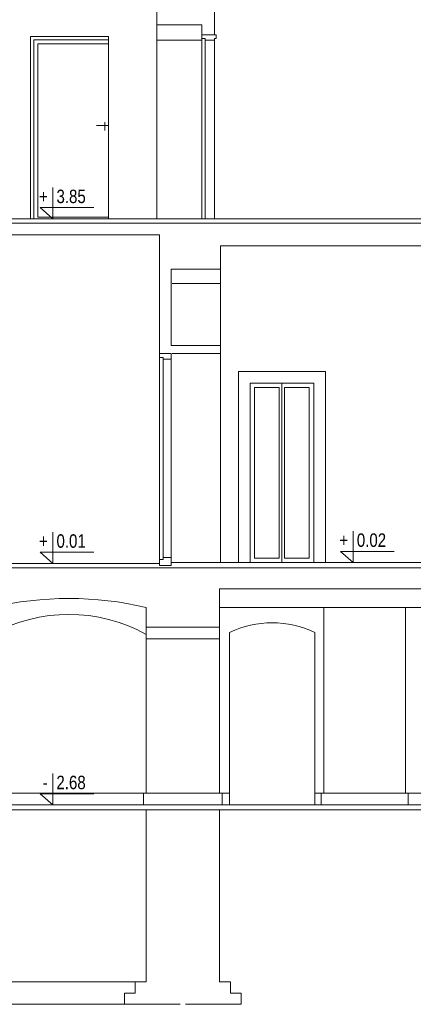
# Model space of a CAD drawing. Header units: millimetres. Extents: x -573548 to 674770, y -246895 to -89040.
# Tile 20 of 93: x 86315 to 90704, y -246895 to -235924. Entities that reach past the tile are written whole.
import ezdxf

# ---------------------------------------------------------------- set-up
doc = ezdxf.new("R2010")
doc.units = ezdxf.units.MM
doc.layers.add('0_Nr_pióra__1', color=7, linetype='Continuous', lineweight=13, true_color=0x3f3f3f)
for name, color, linetype, lineweight in [('a-widokowe_Nr_pióra__8', 8, 'Continuous', 9), ('A-ZELBET_Nr_pióra__5', 8, 'Continuous', 9), ('A_warstwy_Nr_pióra__8', 8, 'Continuous', 9), ('A_widok_Nr_pióra__1', 8, 'Continuous', 9), ('AO-RZEDNE_Nr_pióra__2', 8, 'Continuous', 9), ('AO-RZEDNE_Nr_pióra__61', 8, 'Continuous', 9), ('DRZWI_Nr_pióra__1', 8, 'Continuous', 9), ('DRZWI_Nr_pióra__2', 8, 'Continuous', 9), ('DRZWI_Nr_pióra__41', 8, 'Continuous', 9), ('niewidoczne_Nr_pióra__8', 8, 'Continuous', 9), ('SCIANY_KONSTR_Nr_pióra__1', 8, 'Continuous', 9), ('SCIANY_KONSTR_Nr_pióra__21', 8, 'Continuous', 9), ('WIDOK_Nr_pióra__1', 8, 'Continuous', 9)]:
    doc.layers.add(name, color=color, linetype=linetype, lineweight=lineweight)
doc.styles.add('STYL_AUTOMATYCZNY_5', font='arial.ttf', dxfattribs={"width": 0.8})

# ---------------------------------------------------------------- blocks, each defined once
blk = doc.blocks.new('A$C685D2BB2')
at = {"layer": '0_Nr_pióra__1'}
for p, q in [((10325, 10804), (10325, 11057)), ((9685, 8752), (9685, 10912)), ((10185, 8751), (10185, 10804)), ((10222, 8752), (10222, 10762)), ((10325, 8752), (10325, 10742)), ((10495, 4142), (10495, 2222)), ((11445, 4142), (11445, 2222))]:
    blk.add_line(p, q, dxfattribs=at)
blk.add_arc((10970, 3165), 1086, 64.0674, 115.9326, dxfattribs=at)
at = {"layer": 'a-widokowe_Nr_pióra__8'}
for p, q in [((10495, 2352), (6415, 2352)), ((20034, 2352), (11445, 2352))]:
    blk.add_line(p, q, dxfattribs=at)
at = {"layer": 'A-ZELBET_Nr_pióra__5'}
blk.add_line((9845, 7252), (9715, 7252), dxfattribs=at)
at = {"layer": 'A_warstwy_Nr_pióra__8'}
blk.add_line((9854, 8032), (10395, 8032), dxfattribs=at)
at = {"layer": 'A_widok_Nr_pióra__1'}
for p, q in [((10395, 4922), (10395, 8192)), ((9715, 4891), (9715, 7252)), ((9845, 4891), (9845, 7252)), ((9755, 4957), (9755, 7208)), ((16825, 4422), (10384, 4422)), ((11545, 2352), (11545, 4422)), ((12455, 2352), (12455, 4422)), ((9564, 4202), (9564, 4072)), ((10384, 4241), (10384, 2352)), ((9564, 4072), (9564, 2352)), ((9564, 4072), (10384, 4072)), ((9534, 2352), (9534, 2222)), ((10414, 2352), (10414, 2222)), ((11515, 2222), (11515, 2352)), ((11515, 2352), (11545, 2352)), ((12455, 2352), (12485, 2352)), ((12485, 2222), (12485, 2352))]:
    blk.add_line(p, q, dxfattribs=at)
blk.add_arc((8704, 2573), 1772, 60.964, 119.036, dxfattribs=at)
at = {"layer": 'AO-RZEDNE_Nr_pióra__2'}
for points in [[(8525, 9101), (8525, 8752), (8384, 8877), (8982, 8877)], [(11873, 5271), (11873, 4922), (11733, 5047), (12331, 5047)], [(8525, 5261), (8525, 4912), (8384, 5037), (8982, 5037)], [(8525, 2571), (8525, 2222), (8384, 2347), (8982, 2347)]]:
    blk.add_lwpolyline(points, dxfattribs=at)
at = {"layer": 'DRZWI_Nr_pióra__1'}
for p, q in [((9145, 10745), (8312, 10745)), ((8312, 10745), (8312, 8752)), ((8355, 8770), (9145, 8770)), ((11079, 6922), (11079, 4922)), ((11049, 6872), (10774, 6872)), ((10774, 6872), (10774, 4972)), ((11049, 6872), (11049, 4972)), ((11384, 6872), (11109, 6872)), ((11109, 6872), (11109, 4972)), ((11384, 6872), (11384, 4972)), ((11049, 4972), (10774, 4972)), ((11384, 4972), (11109, 4972))]:
    blk.add_line(p, q, dxfattribs=at)
blk.add_lwpolyline([(9145, 10702), (8355, 10702), (8355, 8770)], dxfattribs=at)
at = {"layer": 'DRZWI_Nr_pióra__2'}
for p, q in [((9145, 10782), (8275, 10782)), ((8275, 10782), (8275, 8752)), ((9145, 8752), (9145, 10782)), ((10325, 10762), (10344, 10762)), ((9147, 9793), (9010, 9793)), ((9104, 9830), (9104, 9738)), ((8275, 8752), (9145, 8752)), ((11564, 7052), (10594, 7052)), ((10594, 4922), (10594, 7052)), ((11564, 4922), (11564, 7052)), ((11434, 6922), (10724, 6922)), ((10724, 6922), (10724, 4922)), ((11434, 6922), (11434, 4922))]:
    blk.add_line(p, q, dxfattribs=at)
blk.add_lwpolyline([(9845, 4891), (9845, 4957), (9845, 4977), (9755, 4977), (9755, 4957), (9715, 4957), (9715, 4891)], close=True, dxfattribs=at)
at = {"layer": 'DRZWI_Nr_pióra__41'}
blk.add_lwpolyline([(10325, 10762), (10325, 10742), (10222, 10742), (10222, 10762), (10185, 10762), (10185, 10804), (10344, 10804), (10344, 10762)], dxfattribs=at)
blk.add_lwpolyline([(9845, 7252), (9845, 7208), (9845, 7188), (9755, 7188), (9755, 7208), (9715, 7208), (9715, 7252)], close=True, dxfattribs=at)
at = {"layer": 'niewidoczne_Nr_pióra__8'}
for p, q in [((3778, 252), (9564, 252)), ((3898, 0), (9367, 0))]:
    blk.add_line(p, q, dxfattribs=at)
at = {"layer": 'SCIANY_KONSTR_Nr_pióra__1'}
blk.add_lwpolyline([(9564, 2168), (9564, 252), (9444, 252)], dxfattribs=at)
at = {"layer": 'SCIANY_KONSTR_Nr_pióra__21'}
for p, q in [((10325, 11273), (10325, 10804)), ((9685, 10912), (9685, 11172)), ((10185, 10912), (9685, 10912)), ((10185, 10912), (10185, 10804)), ((10185, 10804), (10325, 10804)), ((7945, 8752), (17075, 8752)), ((7945, 8702), (17075, 8702)), ((9715, 8574), (7722, 8574)), ((9715, 8574), (7784, 8574)), ((9715, 7252), (9715, 8574)), ((12939, 8452), (10395, 8452)), ((10395, 8192), (10395, 8452)), ((10395, 8192), (9845, 8192)), ((9845, 7342), (9845, 8192)), ((9854, 8192), (10395, 8192)), ((9845, 7252), (9715, 7252)), ((9845, 7342), (10395, 7342)), ((9854, 7252), (10395, 7252)), ((10395, 7252), (10395, 7342)), ((7605, 4912), (9715, 4912)), ((7605, 4862), (17103, 4862)), ((9845, 4922), (17103, 4922)), ((10384, 4631), (16825, 4631)), ((10384, 4202), (10384, 4631)), ((9564, 4202), (9564, 4422)), ((9564, 4202), (10384, 4202)), ((22193, 2222), (6255, 2222)), ((22143, 2168), (6415, 2168)), ((10384, 2168), (10384, 252)), ((9444, 252), (9444, 124)), ((10384, 252), (10504, 252)), ((10504, 252), (10504, 124)), ((9324, 124), (9324, 0)), ((9444, 124), (9324, 124)), ((10504, 124), (10624, 124)), ((10624, 124), (10624, 0)), ((9944, 0), (9324, 0)), ((10004, 0), (10624, 0))]:
    blk.add_line(p, q, dxfattribs=at)
blk.add_arc((8704, 774), 3748, 76.735, 103.265, dxfattribs=at)
at = {"layer": 'WIDOK_Nr_pióra__1'}
blk.add_line((10185, 10742), (9685, 10742), dxfattribs=at)
at = {"layer": 'AO-RZEDNE_Nr_pióra__61', "char_height": 150, "attachment_point": 7, "style": 'STYL_AUTOMATYCZNY_5'}
for s, insert in [('\\A1;{\\pql;\\fArial|b0|i0|c238|p0;\\W0.800000;+}', (8370, 8927)), ('\\A1;{\\pql;\\fArial|b0|i0|c238|p0;\\W0.800000;3.85}', (8565, 8925)), ('\\A1;{\\pql;\\fArial|b0|i0|c238|p0;\\W0.800000;+}', (8370, 5087)), ('\\A1;{\\pql;\\fArial|b0|i0|c238|p0;\\W0.800000;0.01}', (8565, 5085)), ('\\A1;{\\pql;\\fArial|b0|i0|c238|p0;\\W0.800000;+}', (11719, 5097)), ('\\A1;{\\pql;\\fArial|b0|i0|c238|p0;\\W0.800000;0.02}', (11914, 5095)), ('\\A1;{\\pql;\\fArial|b0|i0|c238|p0;\\W0.800000;2.68}', (8564, 2395)), ('\\A1;{\\pql;\\fArial|b0|i0|c238|p0;\\W0.800000;-}', (8411, 2397))]:
    blk.add_mtext(s, dxfattribs=dict(at, insert=insert))

msp = doc.modelspace()

# ---------------------------------------------------------------- block references
at = {"color": 150}
msp.add_blockref('A$C685D2BB2', (78160.5, -246894.6), dxfattribs=at)

doc.saveas('drawing.dxf')
